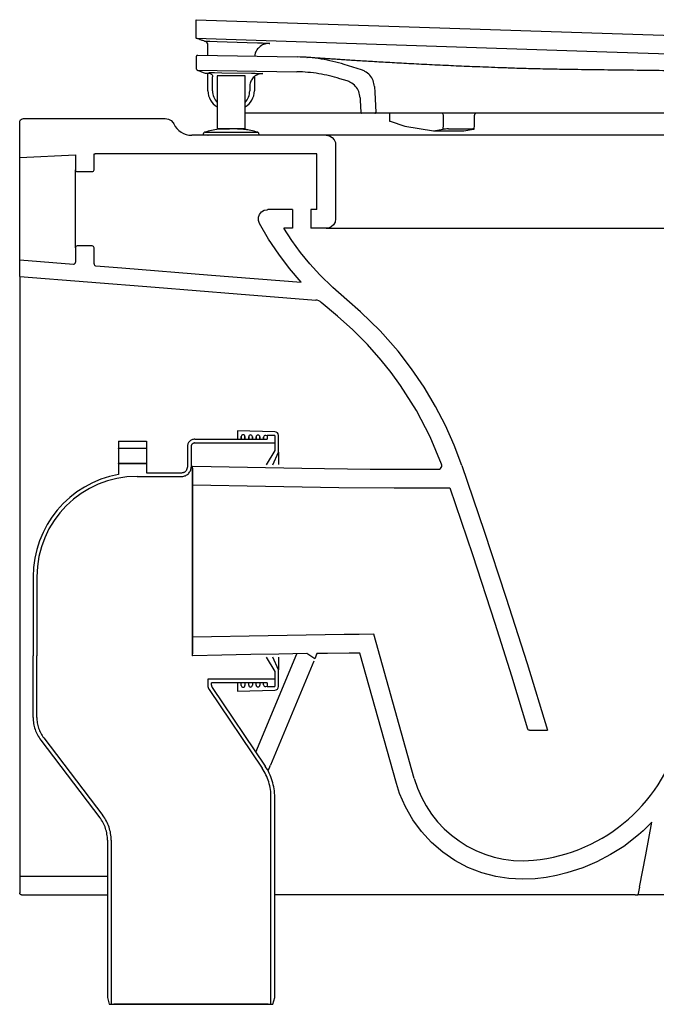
# Model space of a CAD drawing. Header units: millimetres. Extents: x 3574.226 to 3574.795, y 1775.384 to 1775.914.
import ezdxf

# ---------------------------------------------------------------- set-up
doc = ezdxf.new("R2010")
doc.units = ezdxf.units.MM
doc.linetypes.add('HIDDEN', pattern=[9.524999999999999, 6.35, -3.175])
doc.layers.add('BLOCKS', color=3, linetype='Continuous')
doc.layers.add('SANINDUSA', color=3, linetype='Continuous')

msp = doc.modelspace()

# ---------------------------------------------------------------- linework, layer by layer
at = {"layer": 'BLOCKS', "linetype": 'Continuous'}
for p, q in [((3574.22595120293, 1775.83993373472), (3574.22595120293, 1775.858933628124)), ((3574.390956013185, 1775.851933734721), (3574.318542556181, 1775.851933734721)), ((3574.327474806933, 1775.85195404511), (3574.327261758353, 1775.851975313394)), ((3574.327531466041, 1775.851948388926), (3574.327580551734, 1775.851938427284)), ((3574.408064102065, 1775.851933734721), (3574.390956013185, 1775.851933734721)), ((3574.510346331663, 1775.851933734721), (3574.408064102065, 1775.851933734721)), ((3574.685600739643, 1775.851933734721), (3574.510346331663, 1775.851933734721)), ((3574.395963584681, 1775.846933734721), (3574.395963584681, 1775.806933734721)), ((3574.22595120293, 1775.83993373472), (3574.255951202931, 1775.841408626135)), ((3574.255951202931, 1775.841408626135), (3574.255951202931, 1775.833433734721)), ((3574.26595120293, 1775.841900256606), (3574.266632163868, 1775.84193373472)), ((3574.26595120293, 1775.833433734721), (3574.26595120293, 1775.841900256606)), ((3574.385948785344, 1775.84193373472), (3574.266632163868, 1775.84193373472)), ((3574.385948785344, 1775.81193373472), (3574.385948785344, 1775.84193373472)), ((3574.22595120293, 1775.834437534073), (3574.22595120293, 1775.83993373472)), ((3574.22595120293, 1775.784933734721), (3574.22595120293, 1775.834437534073)), ((3574.25695120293, 1775.83243373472), (3574.264951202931, 1775.83243373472)), ((3574.372682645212, 1775.811933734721), (3574.359416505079, 1775.81193373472)), ((3574.385948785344, 1775.81193373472), (3574.382682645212, 1775.81193373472)), ((3574.372682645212, 1775.80193373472), (3574.368072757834, 1775.80193373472)), ((3574.390956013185, 1775.80193373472), (3574.382682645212, 1775.80193373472)), ((3574.390956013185, 1775.80193373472), (3574.408064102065, 1775.80193373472)), ((3574.408064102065, 1775.80193373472), (3574.510346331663, 1775.80193373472)), ((3574.510346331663, 1775.80193373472), (3574.685600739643, 1775.80193373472)), ((3574.255951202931, 1775.791433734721), (3574.255951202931, 1775.783659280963)), ((3574.264951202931, 1775.79243373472), (3574.25695120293, 1775.79243373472)), ((3574.26595120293, 1775.78271257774), (3574.26595120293, 1775.791433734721)), ((3574.22595120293, 1775.784933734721), (3574.25487264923, 1775.782662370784)), ((3574.22595120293, 1775.775933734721), (3574.22595120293, 1775.784933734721)), ((3574.22595120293, 1775.775933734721), (3574.22595120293, 1775.453369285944)), ((3574.31895120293, 1775.673926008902), (3574.319155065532, 1775.673921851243)), ((3574.31895120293, 1775.663921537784), (3574.31895120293, 1775.673926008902)), ((3574.31895120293, 1775.571941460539), (3574.31895120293, 1775.581945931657)), ((3574.43831199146, 1775.505938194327), (3574.416598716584, 1775.583484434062)), ((3574.319155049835, 1775.571946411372), (3574.31895120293, 1775.571941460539)), ((3574.319155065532, 1775.571945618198), (3574.31895120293, 1775.571941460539)), ((3574.353038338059, 1775.52008695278), (3574.37505240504, 1775.572999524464)), ((3574.384734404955, 1775.570237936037), (3574.38051839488, 1775.573084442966)), ((3574.385739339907, 1775.572653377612), (3574.384734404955, 1775.570237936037)), ((3574.428679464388, 1775.503245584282), (3574.409029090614, 1775.57342443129)), ((3574.384271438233, 1775.569125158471), (3574.360991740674, 1775.513170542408)), ((3574.500252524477, 1775.53193373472), (3574.509956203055, 1775.53193373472)), ((3574.359663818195, 1775.509978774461), (3574.360991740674, 1775.513170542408)), ((3574.22595120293, 1775.453369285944), (3574.273196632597, 1775.453369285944)), ((3574.22595120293, 1775.453369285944), (3574.22595120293, 1775.444369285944)), ((3574.559504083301, 1775.447369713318), (3574.558681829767, 1775.443369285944)), ((3574.226951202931, 1775.443369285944), (3574.273196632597, 1775.443369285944)), ((3574.557095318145, 1775.443369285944), (3574.363196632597, 1775.443369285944)), ((3574.557095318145, 1775.443369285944), (3574.558681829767, 1775.443369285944)), ((3574.585428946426, 1775.443369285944), (3574.558681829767, 1775.443369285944))]:
    msp.add_line(p, q, dxfattribs=at)
at = {"layer": 'BLOCKS'}
for p, q in [((3574.255951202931, 1775.791433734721), (3574.255951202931, 1775.833433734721)), ((3574.372682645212, 1775.81193373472), (3574.372682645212, 1775.80193373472)), ((3574.382682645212, 1775.81193373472), (3574.382682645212, 1775.80193373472)), ((3574.31895120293, 1775.581945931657), (3574.31895120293, 1775.663921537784))]:
    msp.add_line(p, q, dxfattribs=at)
at = {"layer": 'BLOCKS', "linetype": 'Continuous', "flags": 128}
for points in [[(3574.22595120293, 1775.858933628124), (3574.22606394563, 1775.859595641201), (3574.226389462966, 1775.860183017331), (3574.226891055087, 1775.86062953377), (3574.227512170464, 1775.860884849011), (3574.227951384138, 1775.860933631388)], [(3574.227951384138, 1775.860933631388), (3574.266957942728, 1775.86093358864), (3574.30433384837, 1775.860933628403)], [(3574.30433384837, 1775.860933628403), (3574.305988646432, 1775.860651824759), (3574.307456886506, 1775.859838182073), (3574.308573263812, 1775.85858431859), (3574.308854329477, 1775.858070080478)], [(3574.326600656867, 1775.851935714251), (3574.326615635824, 1775.851933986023), (3574.326624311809, 1775.85193373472)], [(3574.327261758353, 1775.851975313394), (3574.327162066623, 1775.851973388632), (3574.326784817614, 1775.851962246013), (3574.326647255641, 1775.851957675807)], [(3574.327261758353, 1775.851975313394), (3574.327285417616, 1775.8519656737), (3574.327309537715, 1775.851957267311), (3574.327334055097, 1775.851950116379), (3574.32735890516, 1775.851944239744), (3574.327384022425, 1775.851939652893), (3574.327409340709, 1775.85193636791), (3574.327434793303, 1775.851934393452), (3574.32746031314, 1775.85193373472)], [(3574.390956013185, 1775.85193373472), (3574.392615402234, 1775.851651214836), (3574.394087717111, 1775.850835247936), (3574.39520576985, 1775.849578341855), (3574.395843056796, 1775.848024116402), (3574.395963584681, 1775.846933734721)], [(3574.355016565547, 1775.80455870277), (3574.354478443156, 1775.80614897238), (3574.354497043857, 1775.807827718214), (3574.355070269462, 1775.809405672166), (3574.356133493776, 1775.810704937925), (3574.357566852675, 1775.811579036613), (3574.359208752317, 1775.81192941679), (3574.359416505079, 1775.81193373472)], [(3574.377414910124, 1775.772918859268), (3574.371165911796, 1775.780240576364), (3574.365342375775, 1775.787947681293), (3574.359935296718, 1775.796079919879), (3574.355016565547, 1775.80455870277)], [(3574.395963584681, 1775.806933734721), (3574.39568196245, 1775.805280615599), (3574.394869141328, 1775.803813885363), (3574.393616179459, 1775.802697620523), (3574.392062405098, 1775.802057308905), (3574.390956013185, 1775.80193373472)], [(3574.463890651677, 1775.674328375), (3574.459782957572, 1775.685173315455), (3574.455052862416, 1775.695772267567), (3574.449725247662, 1775.706072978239), (3574.443615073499, 1775.716359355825), (3574.436897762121, 1775.72627272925), (3574.429606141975, 1775.735757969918), (3574.419893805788, 1775.746769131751), (3574.40938327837, 1775.757020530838), (3574.401944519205, 1775.763513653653), (3574.394502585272, 1775.770003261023), (3574.387409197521, 1775.776850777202), (3574.382119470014, 1775.782702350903), (3574.377138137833, 1775.788818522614), (3574.372432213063, 1775.795256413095), (3574.368072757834, 1775.80193373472)], [(3574.25487264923, 1775.782662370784), (3574.255207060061, 1775.782692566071), (3574.255512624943, 1775.782831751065), (3574.25575489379, 1775.783064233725), (3574.255906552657, 1775.783363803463), (3574.255951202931, 1775.783659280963)], [(3574.26595120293, 1775.78271257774), (3574.266007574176, 1775.782381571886), (3574.266170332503, 1775.78208788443), (3574.266421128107, 1775.781864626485), (3574.266731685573, 1775.781736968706), (3574.266872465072, 1775.781715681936)], [(3574.266872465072, 1775.781715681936), (3574.280948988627, 1775.780602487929), (3574.329182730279, 1775.776770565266), (3574.377414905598, 1775.772918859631)], [(3574.22595120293, 1775.77593373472), (3574.262397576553, 1775.773086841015), (3574.298841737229, 1775.770211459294), (3574.342936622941, 1775.766699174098), (3574.385305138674, 1775.763294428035)], [(3574.388279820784, 1775.761998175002), (3574.387622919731, 1775.762506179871), (3574.386868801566, 1775.762908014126), (3574.386112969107, 1775.76316202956), (3574.385305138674, 1775.763294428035)], [(3574.453033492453, 1775.674984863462), (3574.446862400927, 1775.689711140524), (3574.439484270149, 1775.703871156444), (3574.439427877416, 1775.703969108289), (3574.430950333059, 1775.717366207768), (3574.425910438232, 1775.724302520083), (3574.420561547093, 1775.731003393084), (3574.413173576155, 1775.739322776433), (3574.405271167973, 1775.747211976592), (3574.396963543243, 1775.754553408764), (3574.388279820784, 1775.761998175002)], [(3574.319155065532, 1775.673921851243), (3574.348515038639, 1775.673335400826), (3574.377876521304, 1775.672822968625), (3574.41451555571, 1775.672400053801), (3574.451159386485, 1775.672289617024)], [(3574.451159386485, 1775.672289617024), (3574.451821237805, 1775.672402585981), (3574.452408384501, 1775.672728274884), (3574.452854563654, 1775.673229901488), (3574.453109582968, 1775.673850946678), (3574.453144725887, 1775.674521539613), (3574.453033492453, 1775.674984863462)], [(3574.463890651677, 1775.674328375), (3574.475943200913, 1775.638915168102), (3574.487638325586, 1775.603382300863), (3574.498976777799, 1775.567716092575), (3574.509956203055, 1775.53193373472)], [(3574.31895120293, 1775.663921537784), (3574.358309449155, 1775.663148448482), (3574.397671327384, 1775.662553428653), (3574.427564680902, 1775.662325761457), (3574.45746023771, 1775.662292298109)], [(3574.45746023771, 1775.662292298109), (3574.469584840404, 1775.626364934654), (3574.481589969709, 1775.589532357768), (3574.490556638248, 1775.561124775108), (3574.499295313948, 1775.532644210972)], [(3574.416598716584, 1775.583484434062), (3574.408575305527, 1775.583423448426), (3574.400552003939, 1775.583345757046), (3574.359750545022, 1775.582745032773), (3574.31895120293, 1775.581945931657)], [(3574.380518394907, 1775.573084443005), (3574.372964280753, 1775.572967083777), (3574.365410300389, 1775.572840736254), (3574.350302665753, 1775.572566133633), (3574.342515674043, 1775.572415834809), (3574.334728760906, 1775.572261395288), (3574.319155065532, 1775.571945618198)], [(3574.409029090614, 1775.57342443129), (3574.403251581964, 1775.573370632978), (3574.391696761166, 1775.573238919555), (3574.385919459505, 1775.573162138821)], [(3574.500252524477, 1775.53193373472), (3574.499921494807, 1775.53199010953), (3574.499627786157, 1775.532152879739), (3574.499404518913, 1775.532403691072), (3574.499295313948, 1775.532644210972)], [(3574.503417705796, 1775.451986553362), (3574.496342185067, 1775.451668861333), (3574.489252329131, 1775.452059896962), (3574.482254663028, 1775.453153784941), (3574.474598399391, 1775.455211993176), (3574.467196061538, 1775.458120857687), (3574.460186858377, 1775.461825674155), (3574.453643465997, 1775.466302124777), (3574.44762125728, 1775.4714972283), (3574.442233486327, 1775.477313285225), (3574.437540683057, 1775.483703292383), (3574.433577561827, 1775.490598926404), (3574.430418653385, 1775.497870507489), (3574.428679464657, 1775.503245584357)], [(3574.56620928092, 1775.482367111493), (3574.561460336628, 1775.477737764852), (3574.55896678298, 1775.47553743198), (3574.551001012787, 1775.469402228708), (3574.543982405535, 1775.464955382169), (3574.536567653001, 1775.461079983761), (3574.528963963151, 1775.45787625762), (3574.520488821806, 1775.455131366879), (3574.514887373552, 1775.453760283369), (3574.509216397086, 1775.45271332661), (3574.503417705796, 1775.451986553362)], [(3574.559504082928, 1775.447369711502), (3574.562973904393, 1775.464844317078), (3574.566209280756, 1775.482367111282)], [(3574.226951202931, 1775.443369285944), (3574.226756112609, 1775.443388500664), (3574.226568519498, 1775.443445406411), (3574.226395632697, 1775.443537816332), (3574.226244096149, 1775.443662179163), (3574.226119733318, 1775.443813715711), (3574.226027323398, 1775.443986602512), (3574.22597041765, 1775.444174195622), (3574.22595120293, 1775.444369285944)]]:
    msp.add_lwpolyline(points, dxfattribs=at)
at = {"layer": 'BLOCKS', "linetype": 'Continuous'}
for centre, radius, start, end in [((3574.318542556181, 1775.862649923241), 0.01071618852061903, 205.3011551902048, 270), ((3574.25695120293, 1775.833433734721), 0.001000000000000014, 180, 270), ((3574.264951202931, 1775.833433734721), 0.0009999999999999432, 270, 0), ((3574.25695120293, 1775.791433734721), 0.001000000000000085, 90, 180), ((3574.264951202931, 1775.791433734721), 0.001000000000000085, 0, 90), ((3574.381122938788, 1775.57457401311), 0.005, 337.410439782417, 343.5980050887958), ((3574.493846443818, 1775.551848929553), 0.09031821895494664, 275.4743219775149, 347.2615799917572), ((3574.49668095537, 1775.522279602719), 0.06061334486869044, 195.6405155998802, 275.4736788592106)]:
    msp.add_arc(centre, radius, start, end, dxfattribs=at)
at = {"layer": 'SANINDUSA'}
for p, q in [((3574.32101035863, 1775.904128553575), (3574.32101035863, 1775.914133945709)), ((3574.325462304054, 1775.90256355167), (3574.325398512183, 1775.902585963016)), ((3574.325925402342, 1775.902400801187), (3574.325462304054, 1775.90256355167)), ((3574.327249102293, 1775.894884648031), (3574.327249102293, 1775.900518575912)), ((3574.321055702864, 1775.887474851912), (3574.321055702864, 1775.894475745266)), ((3574.321563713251, 1775.894975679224), (3574.375245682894, 1775.894116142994)), ((3574.409885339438, 1775.887146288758), (3574.400636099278, 1775.890035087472)), ((3574.321547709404, 1775.886974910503), (3574.375117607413, 1775.886117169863)), ((3574.327249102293, 1775.875847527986), (3574.327249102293, 1775.885425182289)), ((3574.332249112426, 1775.883847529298), (3574.332249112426, 1775.855347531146)), ((3574.347249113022, 1775.855347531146), (3574.347249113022, 1775.883847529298)), ((3574.329749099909, 1775.875847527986), (3574.329749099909, 1775.883418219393)), ((3574.352249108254, 1775.883177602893), (3574.352249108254, 1775.875847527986)), ((3574.402187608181, 1775.88116939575), (3574.398251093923, 1775.882398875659)), ((3574.349749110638, 1775.878141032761), (3574.349749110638, 1775.875847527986)), ((3574.417111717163, 1775.863847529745), (3574.410102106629, 1775.863847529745)), ((3574.500590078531, 1775.863847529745), (3574.417111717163, 1775.863847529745)), ((3574.424918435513, 1775.863847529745), (3574.424918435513, 1775.861776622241)), ((3574.453958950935, 1775.857524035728), (3574.453958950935, 1775.862847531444)), ((3574.470703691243, 1775.85742865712), (3574.470703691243, 1775.862847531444)), ((3574.519293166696, 1775.863847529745), (3574.500590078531, 1775.863847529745)), ((3574.425017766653, 1775.861729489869), (3574.424919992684, 1775.859679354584)), ((3574.425273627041, 1775.859462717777), (3574.433261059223, 1775.856806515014)), ((3574.453846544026, 1775.855166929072), (3574.453958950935, 1775.857524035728)), ((3574.470598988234, 1775.855280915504), (3574.47070109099, 1775.857421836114)), ((3574.324749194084, 1775.852448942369), (3574.324749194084, 1775.851933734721)), ((3574.336749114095, 1775.855347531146), (3574.336749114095, 1775.855307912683)), ((3574.354749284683, 1775.851933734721), (3574.354749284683, 1775.852448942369)), ((3574.433261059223, 1775.856806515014), (3574.448651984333, 1775.854279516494)), ((3574.448651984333, 1775.854279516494), (3574.453846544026, 1775.855166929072)), ((3574.448651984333, 1775.854279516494), (3574.465035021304, 1775.854279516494)), ((3574.456645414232, 1775.855365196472), (3574.469751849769, 1775.855365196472)), ((3574.465035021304, 1775.854279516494), (3574.470229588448, 1775.855166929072)), ((3574.363242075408, 1775.692478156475), (3574.343196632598, 1775.69293373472)), ((3574.343196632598, 1775.69293373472), (3574.343196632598, 1775.68843373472)), ((3574.345196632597, 1775.68843373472), (3574.345196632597, 1775.689864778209)), ((3574.345196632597, 1775.689864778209), (3574.345196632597, 1775.68843373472)), ((3574.347196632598, 1775.689864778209), (3574.347196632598, 1775.68843373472)), ((3574.347196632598, 1775.68843373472), (3574.347196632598, 1775.689864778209)), ((3574.349196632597, 1775.68843373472), (3574.349196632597, 1775.689773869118)), ((3574.349196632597, 1775.689773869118), (3574.349196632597, 1775.68843373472)), ((3574.351196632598, 1775.689773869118), (3574.351196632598, 1775.68843373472)), ((3574.351196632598, 1775.68843373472), (3574.351196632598, 1775.689773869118)), ((3574.353196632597, 1775.68843373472), (3574.353196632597, 1775.689682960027)), ((3574.353196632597, 1775.689682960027), (3574.353196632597, 1775.68843373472)), ((3574.355196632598, 1775.689682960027), (3574.355196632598, 1775.68843373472)), ((3574.355196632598, 1775.68843373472), (3574.355196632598, 1775.689682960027)), ((3574.357196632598, 1775.68843373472), (3574.357196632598, 1775.689592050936)), ((3574.357196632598, 1775.689592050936), (3574.357196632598, 1775.68843373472)), ((3574.358219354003, 1775.690591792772), (3574.363196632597, 1775.690478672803)), ((3574.363196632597, 1775.690478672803), (3574.363196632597, 1775.68243373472)), ((3574.365196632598, 1775.68143373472), (3574.365196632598, 1775.690478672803)), ((3574.363196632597, 1775.68243373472), (3574.358514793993, 1775.674630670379)), ((3574.362201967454, 1775.674695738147), (3574.365196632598, 1775.68143373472)), ((3574.365196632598, 1775.68143373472), (3574.365196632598, 1775.674748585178)), ((3574.358514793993, 1775.571236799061), (3574.363196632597, 1775.56343373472)), ((3574.365196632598, 1775.56443373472), (3574.362201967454, 1775.571171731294)), ((3574.365196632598, 1775.571118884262), (3574.365196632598, 1775.56443373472)), ((3574.363196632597, 1775.56343373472), (3574.363196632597, 1775.555388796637)), ((3574.365196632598, 1775.555388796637), (3574.365196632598, 1775.56443373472)), ((3574.343196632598, 1775.55743373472), (3574.343196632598, 1775.55293373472)), ((3574.345196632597, 1775.556002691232), (3574.345196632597, 1775.55743373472)), ((3574.347196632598, 1775.55743373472), (3574.347196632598, 1775.556002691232)), ((3574.349196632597, 1775.556093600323), (3574.349196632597, 1775.55743373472)), ((3574.351196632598, 1775.55743373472), (3574.351196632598, 1775.556093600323)), ((3574.353196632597, 1775.556184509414), (3574.353196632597, 1775.55743373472)), ((3574.355196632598, 1775.55743373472), (3574.355196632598, 1775.556184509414)), ((3574.357196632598, 1775.556275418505), (3574.357196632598, 1775.55743373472)), ((3574.363196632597, 1775.555388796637), (3574.358219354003, 1775.555275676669)), ((3574.343196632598, 1775.55293373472), (3574.363242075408, 1775.553389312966))]:
    msp.add_line(p, q, dxfattribs=at)
at = {"layer": 'SANINDUSA', "linetype": 'HIDDEN'}
for p, q in [((3574.320196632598, 1775.68843373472), (3574.359196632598, 1775.68843373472)), ((3574.363196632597, 1775.69043373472), (3574.359196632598, 1775.69043373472)), ((3574.359196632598, 1775.69043373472), (3574.359196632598, 1775.68843373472)), ((3574.363196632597, 1775.69043373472), (3574.363196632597, 1775.68643373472)), ((3574.279196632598, 1775.68743373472), (3574.279196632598, 1775.68343373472)), ((3574.279196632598, 1775.68743373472), (3574.294196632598, 1775.68743373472)), ((3574.294196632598, 1775.68343373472), (3574.279196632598, 1775.68343373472)), ((3574.279196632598, 1775.683433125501), (3574.279196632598, 1775.68343373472)), ((3574.279196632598, 1775.683323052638), (3574.279196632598, 1775.683433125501)), ((3574.279196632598, 1775.683323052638), (3574.279196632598, 1775.675555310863)), ((3574.294196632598, 1775.68743373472), (3574.294196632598, 1775.68343373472)), ((3574.294196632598, 1775.683433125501), (3574.294196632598, 1775.68343373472)), ((3574.294196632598, 1775.683323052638), (3574.294196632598, 1775.683433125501)), ((3574.294196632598, 1775.683323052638), (3574.294196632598, 1775.675555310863)), ((3574.316196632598, 1775.68443373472), (3574.316196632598, 1775.67343373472)), ((3574.318196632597, 1775.68443373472), (3574.318196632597, 1775.67343373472)), ((3574.320196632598, 1775.68643373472), (3574.363196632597, 1775.68643373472)), ((3574.279196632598, 1775.67543434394), (3574.279196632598, 1775.675555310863)), ((3574.294196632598, 1775.67543434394), (3574.279196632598, 1775.67543434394)), ((3574.279196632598, 1775.67543373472), (3574.279196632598, 1775.67543434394)), ((3574.279196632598, 1775.67543373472), (3574.294196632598, 1775.67543373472)), ((3574.279196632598, 1775.67543373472), (3574.279196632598, 1775.669533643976)), ((3574.294196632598, 1775.67543434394), (3574.294196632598, 1775.675555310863)), ((3574.294196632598, 1775.67543373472), (3574.294196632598, 1775.67543434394)), ((3574.294196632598, 1775.67543373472), (3574.294196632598, 1775.67043373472)), ((3574.289196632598, 1775.66843373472), (3574.313196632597, 1775.66843373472)), ((3574.294196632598, 1775.67043373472), (3574.313196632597, 1775.67043373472)), ((3574.233196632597, 1775.61443373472), (3574.233196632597, 1775.571963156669)), ((3574.235196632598, 1775.61443373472), (3574.235196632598, 1775.571963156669)), ((3574.233196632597, 1775.538710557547), (3574.233196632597, 1775.571963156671)), ((3574.235196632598, 1775.538710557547), (3574.235196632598, 1775.571963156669)), ((3574.235196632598, 1775.571963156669), (3574.235196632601, 1775.571963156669)), ((3574.363196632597, 1775.55943373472), (3574.327196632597, 1775.55943373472)), ((3574.327196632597, 1775.559408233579), (3574.327196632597, 1775.55943373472)), ((3574.327196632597, 1775.559408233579), (3574.327196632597, 1775.55604727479)), ((3574.329196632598, 1775.556045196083), (3574.329196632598, 1775.55743373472)), ((3574.359196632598, 1775.55743373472), (3574.329196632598, 1775.55743373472)), ((3574.359196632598, 1775.55743373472), (3574.359196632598, 1775.55543373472)), ((3574.359196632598, 1775.55543373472), (3574.363196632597, 1775.55543373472)), ((3574.363196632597, 1775.55943373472), (3574.363196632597, 1775.55543373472)), ((3574.327880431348, 1775.553810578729), (3574.356409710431, 1775.511512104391)), ((3574.329538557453, 1775.554926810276), (3574.358067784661, 1775.512630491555)), ((3574.237284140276, 1775.526594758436), (3574.26910912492, 1775.48479686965)), ((3574.238875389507, 1775.527806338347), (3574.270700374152, 1775.486008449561)), ((3574.361196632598, 1775.38443373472), (3574.361196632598, 1775.495854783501)), ((3574.363196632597, 1775.388165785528), (3574.363196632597, 1775.495854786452)), ((3574.273196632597, 1775.472681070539), (3574.273196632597, 1775.388165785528)), ((3574.275196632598, 1775.472681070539), (3574.275196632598, 1775.38443373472)), ((3574.273196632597, 1775.388165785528), (3574.274196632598, 1775.38443373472)), ((3574.362196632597, 1775.38443373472), (3574.363196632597, 1775.388165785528)), ((3574.274196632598, 1775.38443373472), (3574.275196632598, 1775.38443373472)), ((3574.275196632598, 1775.38443373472), (3574.361196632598, 1775.38443373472)), ((3574.278196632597, 1775.38443373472), (3574.276696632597, 1775.38443373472)), ((3574.358196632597, 1775.38443373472), (3574.278196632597, 1775.38443373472)), ((3574.359696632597, 1775.38443373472), (3574.358196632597, 1775.38443373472)), ((3574.361196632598, 1775.38443373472), (3574.362196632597, 1775.38443373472))]:
    msp.add_line(p, q, dxfattribs=at)
at = {"layer": 'SANINDUSA', "linetype": 'Continuous'}
msp.add_line((3574.31895120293, 1775.672932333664), (3574.31895120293, 1775.572935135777), dxfattribs=at)
at = {"layer": 'SANINDUSA', "flags": 128}
for points in [[(3574.32101035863, 1775.914133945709), (3574.544852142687, 1775.906779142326), (3574.771442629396, 1775.899334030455)], [(3574.32101035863, 1775.904128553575), (3574.54200074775, 1775.896867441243), (3574.763778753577, 1775.889580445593)], [(3574.328315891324, 1775.902555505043), (3574.332313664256, 1775.902421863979), (3574.348304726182, 1775.901887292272), (3574.353895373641, 1775.901700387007)], [(3574.3257067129, 1775.88545381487), (3574.327211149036, 1775.885429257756), (3574.3277817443, 1775.88541993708)], [(3574.330781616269, 1775.885652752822), (3574.334781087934, 1775.885587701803), (3574.350690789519, 1775.885328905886)], [(3574.416890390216, 1775.878124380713), (3574.417053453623, 1775.875012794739), (3574.417611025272, 1775.864373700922)], [(3574.409192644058, 1775.872147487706), (3574.409266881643, 1775.870731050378), (3574.40960279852, 1775.864321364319)]]:
    msp.add_lwpolyline(points, dxfattribs=at)
at = {"layer": 'SANINDUSA'}
for centre, radius, start, end in [((3574.325249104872, 1775.900518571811), 0.001999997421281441, 0.0001174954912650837, 70.2208785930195), ((3574.321555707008, 1775.894475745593), 0.0005000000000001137, 89.08267870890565, 179.9999999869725), ((3574.321555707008, 1775.887474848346), 0.0005000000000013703, 180, 269.0826787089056), ((3574.337249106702, 1775.875847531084), 0.01000000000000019, 180, 239.999999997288), ((3574.338749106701, 1775.875847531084), 0.00900000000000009, 180, 223.7617426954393), ((3574.340749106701, 1775.875847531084), 0.009000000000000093, 316.6354440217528, 0), ((3574.342249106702, 1775.875847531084), 0.01000000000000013, 300.4592920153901, 0), ((3574.453039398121, 1775.862929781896), 0.0009232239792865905, 354.8887157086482, 83.75638846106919), ((3574.471703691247, 1775.862847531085), 0.001000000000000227, 90, 180), ((3574.346196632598, 1775.689864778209), 0.001000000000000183, 0, 180), ((3574.350196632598, 1775.689773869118), 0.001000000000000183, 0, 180), ((3574.354196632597, 1775.689682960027), 0.001000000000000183, 0, 180), ((3574.358196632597, 1775.689592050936), 0.001000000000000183, 88.69804732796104, 180), ((3574.363196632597, 1775.690478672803), 0.002, 0, 88.69804732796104), ((3574.346196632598, 1775.556002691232), 0.001000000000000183, 180, 0), ((3574.350196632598, 1775.556093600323), 0.001000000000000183, 180, 0), ((3574.354196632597, 1775.556184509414), 0.001000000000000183, 180, 0), ((3574.358196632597, 1775.556275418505), 0.001000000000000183, 180, 271.3019526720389), ((3574.363196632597, 1775.555388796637), 0.002, 271.3019526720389, 0)]:
    msp.add_arc(centre, radius, start, end, dxfattribs=at)
at = {"layer": 'SANINDUSA', "linetype": 'HIDDEN'}
for centre, radius, start, end in [((3574.320196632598, 1775.68443373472), 0.004000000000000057, 90, 180), ((3574.320196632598, 1775.68443373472), 0.002000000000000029, 90, 180), ((3574.313196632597, 1775.67343373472), 0.002999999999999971, 270, 0), ((3574.313196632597, 1775.67343373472), 0.005, 270, 0), ((3574.289196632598, 1775.61443373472), 0.05599999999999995, 100.2865606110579, 180), ((3574.289196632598, 1775.61443373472), 0.05399999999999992, 90, 180), ((3574.331196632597, 1775.55604727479), 0.004, 180, 213.9986946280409), ((3574.331196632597, 1775.556045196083), 0.002000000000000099, 180, 214.0000000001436), ((3574.253196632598, 1775.538710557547), 0.02, 180, 217.285707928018), ((3574.253196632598, 1775.538710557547), 0.018, 180, 217.285707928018), ((3574.33319683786, 1775.495854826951), 0.02799978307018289, 0, 33.99999523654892), ((3574.333196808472, 1775.495854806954), 0.02999981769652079, 0, 33.99999865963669), ((3574.253196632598, 1775.472681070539), 0.02, 0, 37.28570792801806), ((3574.253196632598, 1775.472681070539), 0.022, 0, 37.28570792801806)]:
    msp.add_arc(centre, radius, start, end, dxfattribs=at)
at = {"layer": 'SANINDUSA'}
for centre, major_axis, ratio, start_param, end_param in [((3574.426911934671, 1775.859462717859), (0.00199170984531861, -0.0002195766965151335), 0.1537566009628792, 3.151160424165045, 3.763645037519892), ((3574.455484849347, 1775.855166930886), (0.002007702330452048, 0.000115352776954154), 0.08031770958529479, 0.9498437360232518, 2.520640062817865), ((3574.468591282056, 1775.855166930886), (0.002007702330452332, 0.000115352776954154), 0.08031770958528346, 5.66223271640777, 7.233029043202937)]:
    msp.add_ellipse(centre, major_axis=major_axis, ratio=ratio, start_param=start_param, end_param=end_param, dxfattribs=at)
for points, knots in [([(3574.325398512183, 1775.902585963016), (3574.32484202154, 1775.902781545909), (3574.323728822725, 1775.903172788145), (3574.322327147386, 1775.903665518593), (3574.321233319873, 1775.904050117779), (3574.321084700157, 1775.904102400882), (3574.32101035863, 1775.904128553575)], [0, 0, 0, 0, 0.2020445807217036, 0.4041681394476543, 0.7019571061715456, 1, 1, 1, 1]), ([(3574.325398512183, 1775.902585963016), (3574.325503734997, 1775.90259150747), (3574.325718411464, 1775.90260281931), (3574.32641038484, 1775.902601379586), (3574.327303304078, 1775.902586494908), (3574.327978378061, 1775.902565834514), (3574.328315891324, 1775.902555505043)], [0, 0, 0, 0, 0.2426394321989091, 0.4950350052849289, 0.7475352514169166, 1, 1, 1, 1]), ([(3574.360516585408, 1775.901392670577), (3574.359837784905, 1775.901364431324), (3574.358260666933, 1775.901298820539), (3574.355924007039, 1775.900304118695), (3574.353911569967, 1775.898492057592), (3574.352661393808, 1775.896436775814), (3574.352496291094, 1775.895011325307), (3574.352434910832, 1775.894481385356)], [0, 0, 0, 0, 0.1737631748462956, 0.4037195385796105, 0.6337248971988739, 0.8638298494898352, 1, 1, 1, 1]), ([(3574.353895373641, 1775.901700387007), (3574.354611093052, 1775.901674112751), (3574.356042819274, 1775.901621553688), (3574.357994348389, 1775.901527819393), (3574.35943894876, 1775.901451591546), (3574.360269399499, 1775.90140622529), (3574.360512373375, 1775.901392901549), (3574.360516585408, 1775.901392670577)], [0, 0, 0, 0, 0.29222467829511, 0.5845667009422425, 0.8783126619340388, 0.9978905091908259, 1, 1, 1, 1]), ([(3574.400636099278, 1775.890035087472), (3574.398591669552, 1775.890628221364), (3574.394502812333, 1775.8918144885), (3574.388185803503, 1775.893038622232), (3574.381760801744, 1775.893876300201), (3574.377417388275, 1775.89403619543), (3574.375245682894, 1775.894116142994)], [0, 0, 0, 0, 0.2474191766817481, 0.4948380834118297, 0.7474191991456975, 1, 1, 1, 1]), ([(3574.488857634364, 1775.888123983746), (3574.4875611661, 1775.888169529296), (3574.483987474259, 1775.888295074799), (3574.478411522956, 1775.888501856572), (3574.472287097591, 1775.8887384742), (3574.4664922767, 1775.888974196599), (3574.46085633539, 1775.889217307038), (3574.455084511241, 1775.889478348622), (3574.449310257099, 1775.889750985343), (3574.443574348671, 1775.890033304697), (3574.438040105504, 1775.890316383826), (3574.43272211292, 1775.890598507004), (3574.427624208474, 1775.89087795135), (3574.422735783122, 1775.891154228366), (3574.418062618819, 1775.891425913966), (3574.413611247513, 1775.891691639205), (3574.40939693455, 1775.891949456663), (3574.405433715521, 1775.892197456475), (3574.40173492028, 1775.892433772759), (3574.398310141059, 1775.892656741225), (3574.395171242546, 1775.892864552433), (3574.392313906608, 1775.893056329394), (3574.389768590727, 1775.893228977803), (3574.387525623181, 1775.893382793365), (3574.385579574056, 1775.893517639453), (3574.383931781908, 1775.893633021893), (3574.382590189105, 1775.893727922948), (3574.381561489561, 1775.893801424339), (3574.380849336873, 1775.89385283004), (3574.380527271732, 1775.893876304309), (3574.380443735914, 1775.89388248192), (3574.380460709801, 1775.893881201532), (3574.380494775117, 1775.893878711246), (3574.380578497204, 1775.893872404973), (3574.380661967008, 1775.893866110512), (3574.380728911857, 1775.893860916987), (3574.380750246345, 1775.893859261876)], [0, 0, 0, 0, 0.02064977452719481, 0.05692073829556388, 0.09013732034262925, 0.1210322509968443, 0.15377516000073, 0.1867726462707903, 0.2222297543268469, 0.2578092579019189, 0.2933104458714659, 0.3285603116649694, 0.3638767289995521, 0.3991983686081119, 0.4346977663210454, 0.4703336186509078, 0.506064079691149, 0.5418481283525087, 0.577647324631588, 0.6134216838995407, 0.6491547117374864, 0.6848991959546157, 0.720347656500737, 0.7556582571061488, 0.7911318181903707, 0.8267094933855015, 0.8623303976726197, 0.8979127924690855, 0.933377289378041, 0.9685944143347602, 0.9857099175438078, 0.9928367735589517, 0.9969151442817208, 0.9986927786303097, 0.9995834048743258, 0.9999999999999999, 0.9999999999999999, 0.9999999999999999, 0.9999999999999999]), ([(3574.321547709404, 1775.886974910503), (3574.321597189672, 1775.886956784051), (3574.321696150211, 1775.886920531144), (3574.322512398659, 1775.886621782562), (3574.323775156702, 1775.886159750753), (3574.325062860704, 1775.885689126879), (3574.3257067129, 1775.88545381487)], [0, 0, 0, 0, 0.2497127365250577, 0.4994254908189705, 0.7497126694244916, 1, 1, 1, 1]), ([(3574.327781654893, 1775.885615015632), (3574.327796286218, 1775.885621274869), (3574.327833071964, 1775.885637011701), (3574.328193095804, 1775.885655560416), (3574.328871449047, 1775.885666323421), (3574.329770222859, 1775.885666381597), (3574.330444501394, 1775.885657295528), (3574.330781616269, 1775.885652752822)], [0, 0, 0, 0, 0.1417504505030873, 0.3563857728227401, 0.5709438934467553, 0.7854874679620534, 1, 1, 1, 1]), ([(3574.3277817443, 1775.88541993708), (3574.327781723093, 1775.885460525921), (3574.327781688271, 1775.885527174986), (3574.327781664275, 1775.885590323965), (3574.327781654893, 1775.885615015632)], [0, 0, 0, 0, 0.6089934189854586, 1, 1, 1, 1]), ([(3574.3277817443, 1775.88541993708), (3574.327917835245, 1775.885409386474), (3574.328277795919, 1775.885381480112), (3574.328829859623, 1775.885146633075), (3574.329337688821, 1775.884693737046), (3574.329682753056, 1775.884093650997), (3574.329726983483, 1775.883643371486), (3574.329749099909, 1775.883418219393)], [0, 0, 0, 0, 0.131840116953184, 0.3487172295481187, 0.565741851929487, 0.7828590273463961, 1, 1, 1, 1]), ([(3574.347249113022, 1775.883847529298), (3574.347136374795, 1775.883847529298), (3574.346910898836, 1775.883847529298), (3574.345176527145, 1775.883847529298), (3574.342697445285, 1775.883847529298), (3574.339749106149, 1775.883847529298), (3574.336800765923, 1775.883847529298), (3574.334321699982, 1775.883847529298), (3574.332587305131, 1775.883847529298), (3574.332361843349, 1775.883847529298), (3574.332249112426, 1775.883847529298)], [0, 0, 0, 0, 0.1250001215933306, 0.2499996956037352, 0.3750001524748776, 0.5000001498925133, 0.6250001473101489, 0.7500000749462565, 0.8750000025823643, 0.9999999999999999, 0.9999999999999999, 0.9999999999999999, 0.9999999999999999]), ([(3574.356863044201, 1775.885144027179), (3574.356309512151, 1775.885114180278), (3574.354970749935, 1775.885041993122), (3574.352967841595, 1775.884187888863), (3574.351191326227, 1775.882606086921), (3574.34998213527, 1775.880506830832), (3574.349826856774, 1775.878930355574), (3574.349749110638, 1775.878141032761)], [0, 0, 0, 0, 0.1496931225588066, 0.362044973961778, 0.5744420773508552, 0.7869281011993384, 1, 1, 1, 1]), ([(3574.350690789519, 1775.885328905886), (3574.351340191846, 1775.885316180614), (3574.353049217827, 1775.885282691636), (3574.355063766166, 1775.885213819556), (3574.356380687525, 1775.885162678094), (3574.356859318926, 1775.885144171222), (3574.356863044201, 1775.885144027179)], [0, 0, 0, 0, 0.2804578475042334, 0.738078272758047, 0.9979614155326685, 1, 1, 1, 1]), ([(3574.398251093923, 1775.882398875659), (3574.396388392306, 1775.882939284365), (3574.392662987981, 1775.884020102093), (3574.386907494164, 1775.885135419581), (3574.381053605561, 1775.885898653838), (3574.377096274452, 1775.886044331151), (3574.375117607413, 1775.886117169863)], [0, 0, 0, 0, 0.2474190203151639, 0.4948381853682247, 0.7474189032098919, 0.9999999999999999, 0.9999999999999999, 0.9999999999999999, 0.9999999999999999]), ([(3574.416890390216, 1775.878124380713), (3574.416721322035, 1775.87924237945), (3574.416383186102, 1775.881478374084), (3574.41450215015, 1775.884364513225), (3574.412206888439, 1775.886264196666), (3574.410521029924, 1775.886904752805), (3574.409885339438, 1775.887146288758)], [0, 0, 0, 0, 0.2773678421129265, 0.5547349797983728, 0.8321029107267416, 1, 1, 1, 1]), ([(3574.52218168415, 1775.887322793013), (3574.52191790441, 1775.887326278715), (3574.520016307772, 1775.887351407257), (3574.516376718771, 1775.887407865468), (3574.511282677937, 1775.887501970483), (3574.506131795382, 1775.887614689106), (3574.501035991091, 1775.88774268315), (3574.49599560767, 1775.887886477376), (3574.491935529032, 1775.888013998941), (3574.48956460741, 1775.888096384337), (3574.488828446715, 1775.888121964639)], [0, 0, 0, 0, 0.02342134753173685, 0.1688452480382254, 0.3223762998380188, 0.4746476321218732, 0.6267742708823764, 0.7787794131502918, 0.9313119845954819, 1, 1, 1, 1]), ([(3574.689430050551, 1775.885420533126), (3574.681488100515, 1775.885501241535), (3574.662794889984, 1775.885691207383), (3574.633560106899, 1775.886004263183), (3574.601731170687, 1775.886359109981), (3574.570123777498, 1775.886728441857), (3574.543603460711, 1775.887050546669), (3574.527616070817, 1775.887254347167), (3574.522180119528, 1775.887323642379)], [0, 0, 0, 0, 0.1428456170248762, 0.3362200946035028, 0.5250422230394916, 0.7139255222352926, 0.9027304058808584, 1, 1, 1, 1]), ([(3574.409192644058, 1775.872147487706), (3574.409023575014, 1775.87326548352), (3574.40868543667, 1775.875501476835), (3574.406804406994, 1775.878387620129), (3574.40450914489, 1775.88028729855), (3574.402823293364, 1775.880927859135), (3574.402187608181, 1775.88116939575)], [0, 0, 0, 0, 0.2773675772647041, 0.5547355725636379, 0.8321038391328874, 1, 1, 1, 1]), ([(3574.409927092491, 1775.863847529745), (3574.406338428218, 1775.863847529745), (3574.385459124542, 1775.863847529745), (3574.364557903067, 1775.863847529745), (3574.347249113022, 1775.863847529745)], [0, 0, 0, 0, 0.1718766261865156, 1, 1, 1, 1]), ([(3574.40960279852, 1775.864321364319), (3574.409603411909, 1775.86431250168), (3574.409607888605, 1775.864247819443), (3574.409636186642, 1775.864149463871), (3574.40971308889, 1775.864023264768), (3574.409822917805, 1775.863921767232), (3574.40996524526, 1775.863857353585), (3574.41006171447, 1775.863850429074), (3574.410102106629, 1775.863847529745)], [0, 0, 0, 0, 0.03524320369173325, 0.2572156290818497, 0.396152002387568, 0.6181256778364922, 0.8401072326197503, 1, 1, 1, 1]), ([(3574.417111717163, 1775.863847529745), (3574.41714617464, 1775.863849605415), (3574.417215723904, 1775.863853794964), (3574.417335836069, 1775.863893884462), (3574.417460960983, 1775.863976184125), (3574.417563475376, 1775.864112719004), (3574.417610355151, 1775.864252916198), (3574.417610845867, 1775.864341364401), (3574.417611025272, 1775.864373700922)], [0, 0, 0, 0, 0.1275894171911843, 0.2575275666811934, 0.4651360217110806, 0.672749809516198, 0.8803578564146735, 1, 1, 1, 1]), ([(3574.684415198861, 1775.863847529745), (3574.663166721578, 1775.863847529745), (3574.625082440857, 1775.863847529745), (3574.570018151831, 1775.863847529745), (3574.536201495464, 1775.863847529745), (3574.519293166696, 1775.863847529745)], [0, 0, 0, 0, 0.3868981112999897, 0.6934490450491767, 1, 1, 1, 1]), ([(3574.325656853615, 1775.853648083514), (3574.325530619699, 1775.853598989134), (3574.325278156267, 1775.853500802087), (3574.324986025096, 1775.853210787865), (3574.324787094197, 1775.852850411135), (3574.324761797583, 1775.852580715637), (3574.324749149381, 1775.852445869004)], [0, 0, 0, 0, 0.2500043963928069, 0.5000000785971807, 0.7500021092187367, 1, 1, 1, 1]), ([(3574.354678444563, 1775.851933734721), (3574.35469506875, 1775.851933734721), (3574.354751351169, 1775.851933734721), (3574.354240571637, 1775.851933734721), (3574.353182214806, 1775.851933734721), (3574.351567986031, 1775.851933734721), (3574.349506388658, 1775.851933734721), (3574.347074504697, 1775.851933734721), (3574.34436374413, 1775.851933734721), (3574.34146608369, 1775.851933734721), (3574.338502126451, 1775.851933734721), (3574.335595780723, 1775.851933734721), (3574.332848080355, 1775.851933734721), (3574.330356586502, 1775.851933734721), (3574.328230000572, 1775.851933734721), (3574.326545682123, 1775.851933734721), (3574.325391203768, 1775.851933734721), (3574.324785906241, 1775.851933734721), (3574.324810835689, 1775.851933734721), (3574.324820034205, 1775.851933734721)], [0, 0, 0, 0, 0.02607580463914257, 0.0882815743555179, 0.1504868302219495, 0.2132815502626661, 0.2760758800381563, 0.3382813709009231, 0.4004870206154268, 0.4632813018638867, 0.5260759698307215, 0.5882814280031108, 0.6504869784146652, 0.713281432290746, 0.7760759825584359, 0.8382812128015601, 0.9004868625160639, 0.963281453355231, 1, 1, 1, 1]), ([(3574.332927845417, 1775.855160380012), (3574.331671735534, 1775.854968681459), (3574.329157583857, 1775.854584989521), (3574.32670804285, 1775.853927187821), (3574.325482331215, 1775.853598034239)], [0, 0, 0, 0, 0.4996157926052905, 1, 1, 1, 1]), ([(3574.325705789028, 1775.85364809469), (3574.325681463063, 1775.85364809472), (3574.325632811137, 1775.853648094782), (3574.326251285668, 1775.853648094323), (3574.327347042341, 1775.85364809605), (3574.328926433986, 1775.853648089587), (3574.330925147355, 1775.853648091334), (3574.333265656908, 1775.853648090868), (3574.335847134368, 1775.853648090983), (3574.338577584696, 1775.853648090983), (3574.341362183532, 1775.853648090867), (3574.34408449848, 1775.853648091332), (3574.346631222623, 1775.853648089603), (3574.348915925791, 1775.853648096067), (3574.350852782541, 1775.853648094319), (3574.352369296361, 1775.853648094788), (3574.353363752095, 1775.853648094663), (3574.353843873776, 1775.853648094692), (3574.353790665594, 1775.85364809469), (3574.353774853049, 1775.85364809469)], [0, 0, 0, 0, 0.06118514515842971, 0.1223702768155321, 0.1829814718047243, 0.2435926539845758, 0.3047777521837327, 0.3659630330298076, 0.4265740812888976, 0.4871853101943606, 0.5483704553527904, 0.6095555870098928, 0.670167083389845, 0.7307781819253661, 0.791963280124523, 0.8531482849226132, 0.913759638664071, 0.974370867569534, 0.9999999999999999, 0.9999999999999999, 0.9999999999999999, 0.9999999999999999]), ([(3574.347249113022, 1775.855347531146), (3574.347136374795, 1775.855347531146), (3574.346910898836, 1775.855347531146), (3574.345176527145, 1775.855347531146), (3574.342697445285, 1775.855347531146), (3574.339749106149, 1775.855347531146), (3574.336800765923, 1775.855347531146), (3574.334321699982, 1775.855347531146), (3574.332587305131, 1775.855347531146), (3574.332361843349, 1775.855347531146), (3574.332249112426, 1775.855347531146)], [0, 0, 0, 0, 0.1250001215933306, 0.2499996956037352, 0.3750001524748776, 0.5000001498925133, 0.6250001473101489, 0.7500000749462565, 0.8750000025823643, 0.9999999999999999, 0.9999999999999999, 0.9999999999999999, 0.9999999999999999]), ([(3574.347770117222, 1775.854978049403), (3574.347562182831, 1775.855014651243), (3574.347182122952, 1775.855081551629), (3574.346128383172, 1775.855167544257), (3574.345035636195, 1775.855233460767), (3574.343777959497, 1775.855290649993), (3574.342459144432, 1775.855340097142), (3574.3410634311, 1775.855347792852), (3574.339504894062, 1775.855335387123), (3574.337861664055, 1775.855321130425), (3574.336383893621, 1775.85530411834), (3574.335216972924, 1775.855287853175), (3574.334169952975, 1775.855267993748), (3574.333819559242, 1775.855253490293), (3574.332927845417, 1775.855160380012)], [0, 0, 0, 0, 0.1097683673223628, 0.200633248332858, 0.276274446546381, 0.3390360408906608, 0.4304038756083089, 0.4915595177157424, 0.5696065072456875, 0.67675208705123, 0.7432630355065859, 0.8192242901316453, 0.9040643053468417, 1, 1, 1, 1]), ([(3574.3431321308, 1775.855326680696), (3574.34310004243, 1775.855332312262), (3574.343019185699, 1775.855346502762), (3574.342913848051, 1775.855363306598), (3574.342828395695, 1775.855376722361), (3574.342785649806, 1775.85538328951), (3574.342764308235, 1775.855386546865), (3574.342754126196, 1775.855388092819), (3574.34275009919, 1775.855388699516), (3574.342749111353, 1775.85538884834)], [0, 0, 0, 0, 0.2515278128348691, 0.633803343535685, 0.8249680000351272, 0.9205534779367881, 0.9683427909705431, 0.9922343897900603, 1, 1, 1, 1]), ([(3574.354016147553, 1775.853598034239), (3574.35279084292, 1775.853928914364), (3574.350513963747, 1775.854543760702), (3574.348177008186, 1775.854903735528), (3574.347770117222, 1775.854978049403)], [0, 0, 0, 0, 0.5381509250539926, 1, 1, 1, 1]), ([(3574.354749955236, 1775.852445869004), (3574.354737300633, 1775.852580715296), (3574.35471199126, 1775.852850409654), (3574.354513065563, 1775.85321079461), (3574.354220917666, 1775.853500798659), (3574.353968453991, 1775.853598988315), (3574.353842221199, 1775.853648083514)], [0, 0, 0, 0, 0.2499957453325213, 0.4999947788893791, 0.749995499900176, 1, 1, 1, 1])]:
    msp.add_open_spline(points, degree=3, knots=knots, dxfattribs=at)

doc.saveas('drawing.dxf')
